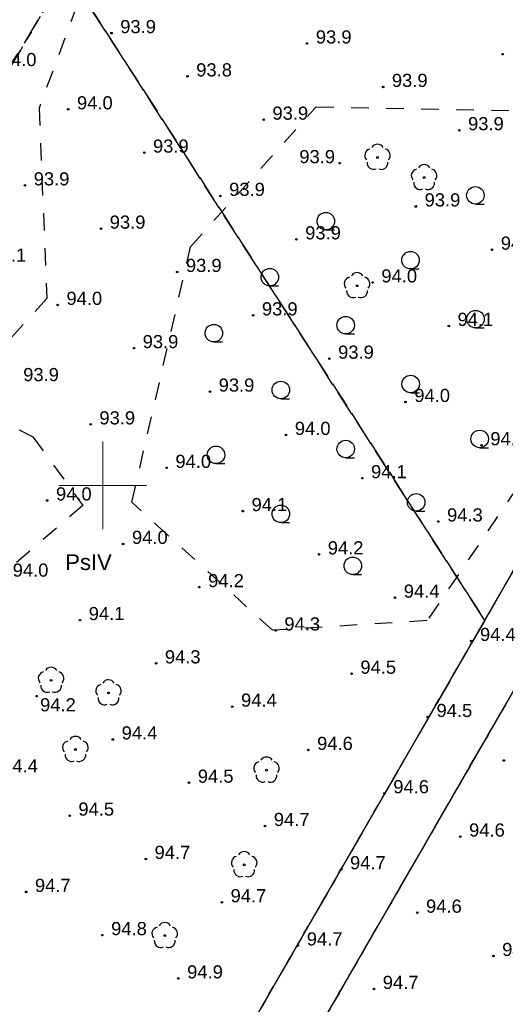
# Model space of a CAD drawing. Extents: x 7487549 to 7487844, y 5781020 to 5781260.
# Tile 4 of 13: x 7487645 to 7487673, y 5781070 to 5781127. Entities that reach past the tile are written whole.
import ezdxf

# ---------------------------------------------------------------- set-up
doc = ezdxf.new("R2010")
doc.units = 0
doc.header["$MEASUREMENT"] = 0
for name, pattern in [('4002', [2, 1, -1]), ('4004', [4, 3, -1]), ('4216', [0])]:
    doc.linetypes.add(name, pattern=pattern)
doc.layers.get('0').update_dxf_attribs({"linetype": 'CONTINUOUS'})
for name, color, linetype in [('1422', 104, 'CONTINUOUS'), ('1434', 7, 'CONTINUOUS'), ('1812', 7, 'CONTINUOUS'), ('5216', 7, 'CONTINUOUS'), ('5220', 82, 'CONTINUOUS'), ('5230', 104, 'CONTINUOUS'), ('5434', 104, 'CONTINUOUS'), ('6220', 7, 'CONTINUOUS'), ('6802', 7, 'CONTINUOUS')]:
    doc.layers.add(name, color=color, linetype=linetype)
doc.styles.get("Standard").update_dxf_attribs({"font": 'arial.ttf'})

# ---------------------------------------------------------------- blocks, each defined once
blk = doc.blocks.new('1422')
at = {"layer": '1422', "color": 96, "linetype": 'Continuous', "true_color": 0x008000}
blk.add_circle((0, 0), 0.1, dxfattribs=at)
for centre, start, end in [((0, 0.75), 30.19, 149.77), ((-0.71, 0.23), 102.5, 221.75), ((0.71, 0.23), 318.3, 77.49), ((-0.44, -0.61), 174.33, 293.45), ((0.44, -0.61), 246.24, 5.74)]:
    blk.add_arc(centre, 0.75, start, end, dxfattribs=at)
blk = doc.blocks.new('1812')
at = {"layer": '1812', "color": 7, "linetype": 'Continuous'}
blk.add_circle((0, 0), 0.09, dxfattribs=at)
blk = doc.blocks.new('1434')
at = {"layer": '1434', "color": 0, "linetype": 'Continuous'}
blk.add_line((0, -1), (1, -1), dxfattribs=at)
blk.add_circle((0, 0), 1, dxfattribs=at)

msp = doc.modelspace()

# ---------------------------------------------------------------- linework, layer by layer
at = {"linetype": 'Continuous', "lineweight": 18, "ltscale": 0.5}
for points in [[(7487650, 5781097.5), (7487650, 5781100), (7487650, 5781102.5)], [(7487647.5, 5781100), (7487650, 5781100), (7487652.5, 5781100)]]:
    msp.add_lwpolyline(points, dxfattribs=at)
at = {"layer": '5216', "color": 7, "linetype": '4216'}
for points in [[(7487764.501, 5781247.902), (7487714.69, 5781161.49), (7487712.48, 5781162.76), (7487652.99, 5781059.7), (7487651.02, 5781060.84), (7487606.7, 5781086.33), (7487596.48, 5781092.21), (7487590.35, 5781095.73), (7487587.4, 5781097.42), (7487667.23, 5781230.64), (7487679.81, 5781251.643)], [(7487655.97, 5781057.99), (7487652.99, 5781059.7), (7487712.48, 5781162.76), (7487714.69, 5781161.49), (7487709.14, 5781151.85), (7487709.92, 5781151.43), (7487655.97, 5781057.99)], [(7487690.51, 5781055.43), (7487683.08, 5781042.41), (7487671.11, 5781049.28), (7487658.82, 5781056.35), (7487655.97, 5781057.99), (7487709.92, 5781151.43), (7487737.05, 5781136.9), (7487690.51, 5781055.43)]]:
    msp.add_lwpolyline(points, dxfattribs=at)
at = {"layer": '5220', "color": 96, "linetype": '4004', "ltscale": 0.5, "true_color": 0x008000}
for points in [[(7487689.76, 5781123.41), (7487671.81, 5781092.3), (7487647.96, 5781129.34), (7487653.92, 5781139.47), (7487677.85, 5781180.13), (7487689.76, 5781123.41)], [(7487671.81, 5781092.3), (7487652.99, 5781059.7), (7487651.02, 5781060.84), (7487615.9, 5781081.04), (7487618.59, 5781085.75), (7487617.03, 5781086.93), (7487627.26, 5781096.78), (7487640.46, 5781116.63), (7487647.96, 5781129.34), (7487671.81, 5781092.3)], [(7487690.51, 5781055.43), (7487683.08, 5781042.41), (7487671.11, 5781049.28), (7487658.82, 5781056.35), (7487655.97, 5781057.99), (7487674, 5781089.22), (7487700.27, 5781072.5), (7487690.51, 5781055.43)]]:
    msp.add_lwpolyline(points, dxfattribs=at)
at = {"layer": '5230', "color": 104, "linetype": '4002', "ltscale": 0.5}
for points in [[(7487689.76, 5781123.41), (7487671.81, 5781092.3), (7487652.99, 5781059.7), (7487651.02, 5781060.84), (7487615.9, 5781081.04), (7487618.59, 5781085.75), (7487617.03, 5781086.93), (7487627.26, 5781096.78), (7487640.46, 5781116.63), (7487647.96, 5781129.34), (7487653.92, 5781139.47), (7487677.85, 5781180.13)], [(7487674, 5781089.22), (7487655.97, 5781057.99), (7487652.99, 5781059.7), (7487671.81, 5781092.3), (7487689.76, 5781123.41), (7487712.48, 5781162.76), (7487714.69, 5781161.49), (7487709.14, 5781151.85), (7487709.92, 5781151.43), (7487690.64, 5781118.05), (7487674, 5781089.22)], [(7487647.96, 5781129.34), (7487640.46, 5781116.63)], [(7487683.08, 5781042.41), (7487671.11, 5781049.28), (7487658.82, 5781056.35), (7487655.97, 5781057.99), (7487674, 5781089.22)]]:
    msp.add_lwpolyline(points, dxfattribs=at)
at = {"layer": '5434', "color": 96, "linetype": '4002', "true_color": 0x008000}
for points in [[(7487665.37, 5781157.182), (7487664.409, 5781143.427), (7487659.159, 5781133.444), (7487649.915, 5781131.151), (7487646.365, 5781121.538), (7487646.809, 5781110.667), (7487641.661, 5781104.992), (7487646.015, 5781102.784), (7487648.869, 5781098.863), (7487637.095, 5781088.741), (7487632.847, 5781083.847), (7487628.532, 5781091.336), (7487637.159, 5781103.839), (7487634.755, 5781108.153), (7487638.076, 5781116.336), (7487638.847, 5781120.963), (7487645.59, 5781133.259), (7487651.661, 5781142.631), (7487656.619, 5781151.197), (7487661.802, 5781160.21)], [(7487673.738, 5781121.388), (7487679.037, 5781116.6), (7487678.704, 5781108.52), (7487673.672, 5781099.886), (7487668.523, 5781092.287), (7487659.7, 5781091.735), (7487653.679, 5781097.2), (7487651.664, 5781099.046), (7487655.017, 5781113.625), (7487662.191, 5781121.612)]]:
    msp.add_lwpolyline(points, close=True, dxfattribs=at)

# ---------------------------------------------------------------- block references
at = {"layer": '1422', "color": 104, "xscale": 0.5, "yscale": 0.5, "zscale": 0.5}
msp.add_blockref('1422', (7487665.688, 5781118.72), dxfattribs=at)
at = {"layer": '1422', "color": 104, "xscale": 0.5, "yscale": 0.5}
for p in [(7487668.35, 5781117.57), (7487664.522, 5781111.399), (7487647.052, 5781088.879), (7487650.33, 5781088.16), (7487648.44, 5781084.93), (7487659.35, 5781083.75), (7487658.08, 5781078.35), (7487653.54, 5781074.31)]:
    msp.add_blockref('1422', p, dxfattribs=at)
at = {"layer": '1812', "color": 7, "xscale": 0.5, "yscale": 0.5}
for p in [(7487650.5, 5781125.814), (7487661.67, 5781125.224), (7487672.83, 5781124.614), (7487654.84, 5781123.344), (7487666.01, 5781122.744), (7487648.03, 5781121.464), (7487659.19, 5781120.874), (7487670.36, 5781120.274), (7487652.37, 5781118.994), (7487663.53, 5781118.394), (7487645.56, 5781117.124), (7487656.72, 5781116.524), (7487667.88, 5781115.924), (7487649.9, 5781114.654), (7487661.06, 5781114.044), (7487672.23, 5781113.454), (7487654.25, 5781112.184), (7487665.41, 5781111.584), (7487647.43, 5781110.304), (7487658.59, 5781109.704), (7487669.76, 5781109.104), (7487651.78, 5781107.834), (7487662.94, 5781107.234), (7487656.12, 5781105.354), (7487667.29, 5781104.764), (7487649.31, 5781103.484), (7487660.47, 5781102.884), (7487671.63, 5781102.294), (7487653.65, 5781101.004), (7487664.82, 5781100.414), (7487646.83, 5781099.144), (7487658, 5781098.534), (7487669.16, 5781097.944), (7487651.17, 5781096.664), (7487662.35, 5781096.064), (7487655.52, 5781094.194), (7487666.69, 5781093.594), (7487648.7, 5781092.314), (7487659.87, 5781091.724), (7487671.04, 5781091.124), (7487653.05, 5781089.844), (7487664.21, 5781089.254), (7487646.23, 5781087.974), (7487657.4, 5781087.374), (7487668.56, 5781086.784), (7487650.58, 5781085.504), (7487661.74, 5781084.904), (7487672.9, 5781084.304), (7487654.93, 5781083.034), (7487666.09, 5781082.434), (7487648.11, 5781081.154), (7487659.27, 5781080.564), (7487670.418, 5781079.961), (7487652.46, 5781078.684), (7487663.62, 5781078.094), (7487645.63, 5781076.804), (7487656.8, 5781076.214), (7487667.96, 5781075.614), (7487649.98, 5781074.334), (7487661.15, 5781073.744), (7487672.31, 5781073.144), (7487654.32, 5781071.864), (7487665.49, 5781071.264)]:
    msp.add_blockref('1812', p, dxfattribs=at)
at = {"layer": '5434', "color": 96, "true_color": 0x008000, "xscale": 0.5, "yscale": 0.5, "zscale": 0.5}
for p in [(7487671.28, 5781116.559), (7487662.736, 5781115.086), (7487667.576, 5781112.855), (7487659.54, 5781111.89), (7487671.287, 5781109.495), (7487663.873, 5781109.151), (7487656.344, 5781108.694), (7487660.169, 5781105.448), (7487667.581, 5781105.789), (7487671.52, 5781102.656), (7487663.876, 5781102.083), (7487656.465, 5781101.744), (7487667.899, 5781099.036), (7487660.17, 5781098.378), (7487664.279, 5781095.415)]:
    msp.add_blockref('1434', p, dxfattribs=at)

# ---------------------------------------------------------------- texts
at = {"layer": '6220', "color": 96, "true_color": 0x008000}
msp.add_text('PsIV', height=0.9, dxfattribs=at).set_placement((7487647.863, 5781095.174))
at = {"layer": '6802', "color": 7}
for s, p in [('93.9', (7487651, 5781125.814)), ('93.9', (7487662.17, 5781125.224)), ('94.0', (7487644.18, 5781123.934)), ('93.8', (7487655.34, 5781123.344)), ('93.9', (7487666.51, 5781122.744)), ('94.0', (7487648.53, 5781121.464)), ('93.9', (7487659.69, 5781120.874)), ('93.9', (7487670.86, 5781120.274)), ('93.9', (7487652.87, 5781118.994)), ('93.9', (7487661.226, 5781118.394)), ('93.9', (7487646.06, 5781117.124)), ('93.9', (7487657.22, 5781116.524)), ('93.9', (7487668.38, 5781115.924)), ('93.9', (7487650.4, 5781114.654)), ('93.9', (7487661.56, 5781114.044)), ('94.0', (7487672.73, 5781113.454)), ('94.1', (7487643.59, 5781112.774)), ('93.9', (7487654.75, 5781112.184)), ('94.0', (7487665.91, 5781111.584)), ('94.0', (7487647.93, 5781110.304)), ('93.9', (7487659.09, 5781109.704)), ('94.1', (7487670.26, 5781109.104)), ('93.9', (7487652.28, 5781107.834)), ('93.9', (7487663.44, 5781107.234)), ('93.9', (7487645.46, 5781105.954)), ('93.9', (7487656.62, 5781105.354)), ('94.0', (7487667.79, 5781104.764)), ('93.9', (7487649.81, 5781103.484)), ('94.0', (7487660.97, 5781102.884)), ('94.2', (7487672.13, 5781102.294)), ('94.0', (7487654.15, 5781101.004)), ('94.1', (7487665.32, 5781100.414)), ('94.0', (7487647.33, 5781099.144)), ('94.1', (7487658.5, 5781098.534)), ('94.3', (7487669.66, 5781097.944)), ('94.0', (7487651.67, 5781096.664)), ('94.2', (7487662.85, 5781096.064)), ('94.0', (7487644.86, 5781094.794)), ('94.2', (7487656.02, 5781094.194)), ('94.4', (7487667.19, 5781093.594)), ('94.1', (7487649.2, 5781092.314)), ('94.3', (7487660.37, 5781091.724)), ('94.4', (7487671.54, 5781091.124)), ('94.3', (7487653.55, 5781089.844)), ('94.5', (7487664.71, 5781089.254)), ('94.4', (7487657.9, 5781087.374)), ('94.2', (7487646.423, 5781087.108)), ('94.5', (7487669.06, 5781086.784)), ('94.4', (7487651.08, 5781085.504)), ('94.6', (7487662.24, 5781084.904)), ('94.4', (7487644.26, 5781083.624)), ('94.5', (7487655.43, 5781083.034)), ('94.6', (7487666.59, 5781082.434)), ('94.5', (7487648.61, 5781081.154)), ('94.7', (7487659.77, 5781080.564)), ('94.6', (7487670.918, 5781079.961)), ('94.7', (7487652.96, 5781078.684)), ('94.7', (7487664.12, 5781078.094)), ('94.7', (7487646.13, 5781076.804)), ('94.7', (7487657.3, 5781076.214)), ('94.6', (7487668.46, 5781075.614)), ('94.8', (7487650.48, 5781074.334)), ('94.7', (7487661.65, 5781073.744)), ('94.6', (7487672.81, 5781073.144)), ('94.9', (7487654.82, 5781071.864)), ('94.7', (7487665.99, 5781071.264))]:
    msp.add_text(s, height=0.75, dxfattribs=at).set_placement(p)

doc.saveas('drawing.dxf')
